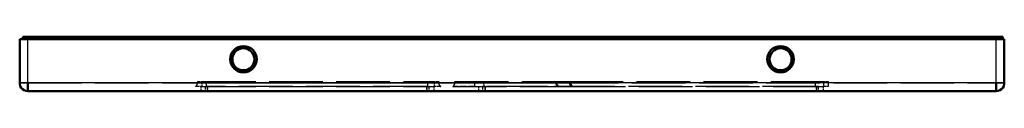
# Model space of a CAD drawing. Extents: x -110 to 110, y -6 to 6.
import ezdxf

# ---------------------------------------------------------------- set-up
doc = ezdxf.new("R2010")
doc.units = 0
doc.linetypes.add('DASHED', pattern=[15, 12, -3])

msp = doc.modelspace()

# ---------------------------------------------------------------- linework, layer by layer
at = {"color": 7, "lineweight": 50}
for p, q in [((-110, -4.21499), (-110, 5.58501)), ((-110, 5.58501), (-108.200005, 5.58501)), ((-109.316353, 6.08501), (-109.316353, 5.58501)), ((-108.316353, 6.08501), (-109.316353, 6.08501)), ((-108.316353, 6.08501), (108.683647, 6.08501)), ((108.199997, 5.58501), (-108.200005, 5.58501)), ((110, 5.58501), (108.199997, 5.58501)), ((109.683647, 6.08501), (108.683647, 6.08501)), ((109.683647, 6.08501), (109.683647, 5.58501)), ((110, -4.21499), (110, 5.58501)), ((-108.200005, -6.024729), (-108.200005, -4.21499)), ((108.199997, -6.024729), (108.199997, -4.21499)), ((108.199997, -6.024729), (-108.200005, -6.024729))]:
    msp.add_line(p, q, dxfattribs=at)
at = {"color": 7, "linetype": 'DASHED', "lineweight": 25, "ltscale": 0.0125}
for p, q in [((-108.316353, 6.08501), (-108.316353, 5.58501)), ((108.683647, 6.08501), (108.683647, 5.58501))]:
    msp.add_line(p, q, dxfattribs=at)
at = {"color": 7, "lineweight": 25}
for p, q in [((-108.316353, 6.08501), (-108.316353, 5.58501)), ((-108.200005, -4.21499), (-108.200005, 5.58501)), ((108.199997, -4.21499), (108.199997, 5.58501)), ((108.683647, 6.08501), (108.683647, 5.58501)), ((-108.200005, -4.21499), (-109.999817, -4.21499)), ((108.199997, -4.21499), (-108.200005, -4.21499)), ((109.999817, -4.21499), (108.199997, -4.21499))]:
    msp.add_line(p, q, dxfattribs=at)
at = {"color": 7, "linetype": 'DASHED', "lineweight": 25, "ltscale": 0.245}
for p, q in [((-108.200005, -4.21499), (-108.200005, 5.58501)), ((108.199997, -4.21499), (108.199997, 5.58501))]:
    msp.add_line(p, q, dxfattribs=at)
at = {"color": 7, "linetype": 'DASHED', "lineweight": 25, "ltscale": 0.044995}
for p, q in [((-109.999817, -4.21499), (-108.200005, -4.21499)), ((108.199997, -4.21499), (109.999817, -4.21499))]:
    msp.add_line(p, q, dxfattribs=at)
at = {"color": 7, "linetype": 'DASHED', "lineweight": 25, "ltscale": 0.045243}
for p, q in [((-108.200005, -6.024729), (-108.200005, -4.21499)), ((108.199997, -6.024729), (108.199997, -4.21499))]:
    msp.add_line(p, q, dxfattribs=at)
at = {"color": 7, "linetype": 'DASHED', "lineweight": 25}
for p, q in [((-108.200005, -4.21499), (108.199997, -4.21499)), ((-69.26635, -3.91499), (-17.366352, -3.91499)), ((-69.26635, -4.16499), (-17.366352, -4.16499)), ((-17.366352, -4.16499), (-69.26635, -4.16499)), ((13.150023, -4.19985), (-12.78273, -4.199885)), ((-12.78201, -4.19989), (13.148067, -4.19989)), ((-12.77271, -3.91499), (13.139996, -3.91499)), ((12.824205, -3.91499), (69.633644, -3.91499)), ((-69.26635, -5.01499), (-17.366352, -5.01499)), ((-19.000002, -5.01499), (-68, -5.01499)), ((-19.000002, -6.01499), (-68, -6.01499)), ((-13.25526, -5.014989), (13.622609, -5.014963)), ((68, -5.01499), (-6.000001, -5.01499)), ((68, -6.01499), (-6.000001, -6.01499)), ((13.337132, -5.01499), (69.633644, -5.01499))]:
    msp.add_line(p, q, dxfattribs=at)
at = {"color": 7, "linetype": 'DASHED', "lineweight": 25, "ltscale": 0.025}
for p, q in [((-70.26635, -3.91499), (-69.26635, -3.91499)), ((-70.26635, -4.16499), (-69.26635, -4.16499)), ((-69.26635, -4.16499), (-70.26635, -4.16499)), ((-17.366352, -3.91499), (-16.366352, -3.91499)), ((-17.366352, -4.16499), (-16.366352, -4.16499)), ((-16.366352, -4.16499), (-17.366352, -4.16499)), ((69.633644, -3.91499), (70.633644, -3.91499)), ((-68.5, -6.01499), (-68.5, -5.01499)), ((-68, -6.01499), (-68, -5.01499)), ((-68, -6.01499), (-68, -5.01499)), ((-19.000002, -6.01499), (-19.000002, -5.01499)), ((-19.000002, -6.01499), (-19.000002, -5.01499)), ((-18.500002, -6.01499), (-18.500002, -5.01499)), ((-6.500001, -6.01499), (-6.500001, -5.01499)), ((-6.000001, -6.01499), (-6.000001, -5.01499)), ((-6.000001, -6.01499), (-6.000001, -5.01499)), ((68, -6.01499), (68, -5.01499)), ((68, -6.01499), (68, -5.01499)), ((68.5, -6.01499), (68.5, -5.01499)), ((70.633644, -5.01499), (69.633644, -5.01499))]:
    msp.add_line(p, q, dxfattribs=at)
at = {"color": 7, "linetype": 'DASHED', "lineweight": 25, "ltscale": 0.00625}
for p, q in [((-70.26635, -3.91499), (-70.26635, -4.16499)), ((-69.26635, -3.91499), (-69.26635, -4.16499)), ((-69.26635, -3.91499), (-69.26635, -4.16499)), ((-17.366352, -3.91499), (-17.366352, -4.16499)), ((-17.366352, -3.91499), (-17.366352, -4.16499)), ((-16.366352, -3.91499), (-16.366352, -4.16499))]:
    msp.add_line(p, q, dxfattribs=at)
at = {"color": 7, "linetype": 'DASHED', "lineweight": 25, "ltscale": 0.02125}
for p, q in [((-69.26635, -4.16499), (-69.26635, -5.01499)), ((-69.26635, -4.16499), (-69.26635, -5.01499)), ((-17.366386, -4.16499), (-17.366352, -5.01499)), ((-17.366386, -4.16499), (-17.366352, -5.01499))]:
    msp.add_line(p, q, dxfattribs=at)
at = {"color": 7, "linetype": 'DASHED', "lineweight": 25, "ltscale": 0.027016}
msp.add_line((-68.381882, -3.91499), (-68.363022, -4.99546), dxfattribs=at)
at = {"color": 7, "linetype": 'DASHED', "lineweight": 25, "ltscale": 0.027504}
for p, q in [((-18.904249, -3.91499), (-18.92345, -5.01499)), ((67.775726, -3.91499), (67.756523, -5.01499))]:
    msp.add_line(p, q, dxfattribs=at)
at = {"color": 7, "linetype": 'DASHED', "lineweight": 25, "ltscale": 0.11239}
msp.add_line((-12.782651, -4.19989), (-8.287034, -4.19989), dxfattribs=at)
at = {"color": 7, "linetype": 'DASHED', "lineweight": 25, "ltscale": 0.007127}
for p, q in [((-12.782538, -4.19989), (-12.77259, -3.91499)), ((-12.782538, -4.19989), (-12.77259, -3.91499)), ((13.150024, -4.199887), (13.139804, -3.91499)), ((13.149753, -4.19989), (13.139804, -3.91499))]:
    msp.add_line(p, q, dxfattribs=at)
at = {"color": 7, "linetype": 'DASHED', "lineweight": 25, "ltscale": 0.112266}
msp.add_line((-12.772702, -3.91499), (-8.282063, -3.91499), dxfattribs=at)
at = {"color": 7, "linetype": 'DASHED', "lineweight": 25, "ltscale": 0.020381}
for p, q in [((-8.301263, -5.01499), (-8.287035, -4.19989)), ((-6.338159, -4.19989), (-6.323931, -5.01499))]:
    msp.add_line(p, q, dxfattribs=at)
at = {"color": 7, "linetype": 'DASHED', "lineweight": 25, "ltscale": 0.007124}
for p, q in [((-8.287035, -4.19989), (-8.282063, -3.91499)), ((-6.343132, -3.91499), (-6.338159, -4.19989)), ((12.860877, -3.91499), (12.865615, -4.199905)), ((12.865687, -4.19989), (12.86095, -3.914975))]:
    msp.add_line(p, q, dxfattribs=at)
at = {"color": 7, "linetype": 'DASHED', "lineweight": 25, "ltscale": 0.402697}
for p, q in [((9.769738, -4.19989), (-6.338159, -4.19989)), ((-6.338159, -4.19989), (9.769738, -4.19989))]:
    msp.add_line(p, q, dxfattribs=at)
at = {"color": 7, "linetype": 'DASHED', "lineweight": 25, "ltscale": 0.007181}
msp.add_line((9.733028, -3.91499), (9.769738, -4.19989), dxfattribs=at)
at = {"color": 7, "linetype": 'DASHED', "lineweight": 25, "ltscale": 0.007182}
msp.add_line((9.769738, -4.19989), (9.733468, -3.914892), dxfattribs=at)
at = {"color": 7, "linetype": 'DASHED', "lineweight": 25, "ltscale": 0.006658}
for p, q in [((9.804457, -4.177041), (9.757011, -3.914991)), ((9.757017, -3.91499), (9.804458, -4.177041))]:
    msp.add_line(p, q, dxfattribs=at)
at = {"color": 7, "linetype": 'DASHED', "lineweight": 25, "ltscale": 0.006722}
for p, q in [((9.786429, -3.914967), (9.820373, -4.181687)), ((9.820373, -4.181687), (9.786429, -3.914967))]:
    msp.add_line(p, q, dxfattribs=at)
at = {"color": 7, "linetype": 'DASHED', "lineweight": 25, "ltscale": 0.007031}
for p, q in [((12.845004, -4.195443), (12.824205, -3.91499)), ((12.824205, -3.91499), (12.845004, -4.195443))]:
    msp.add_line(p, q, dxfattribs=at)
at = {"color": 7, "linetype": 'DASHED', "lineweight": 25, "ltscale": 0.000917}
msp.add_line((12.824205, -3.91499), (12.860877, -3.91499), dxfattribs=at)
at = {"color": 7, "linetype": 'DASHED', "lineweight": 25, "ltscale": 0.000622}
msp.add_line((12.865566, -4.199896), (12.84103, -4.19567), dxfattribs=at)
at = {"color": 7, "linetype": 'DASHED', "lineweight": 25, "ltscale": 0.000624}
msp.add_line((12.865687, -4.19989), (12.841073, -4.195668), dxfattribs=at)
at = {"color": 7, "linetype": 'DASHED', "lineweight": 25, "ltscale": 0.006978}
msp.add_line((12.860877, -3.91499), (13.140005, -3.91499), dxfattribs=at)
at = {"color": 7, "linetype": 'DASHED', "lineweight": 25, "ltscale": 0.007208}
msp.add_line((12.861421, -4.200043), (13.149742, -4.199897), dxfattribs=at)
at = {"color": 7, "linetype": 'DASHED', "lineweight": 25, "ltscale": 0.0275}
for p, q in [((69.633644, -3.91499), (69.633644, -5.01499)), ((69.633644, -3.91499), (69.633644, -5.01499)), ((70.633644, -3.91499), (70.633644, -5.01499))]:
    msp.add_line(p, q, dxfattribs=at)
at = {"color": 7, "linetype": 'DASHED', "lineweight": 25, "ltscale": 0.036831}
msp.add_line((-69.26635, -5.01499), (-70.739571, -5.01499), dxfattribs=at)
at = {"color": 7, "linetype": 'DASHED', "lineweight": 25, "ltscale": 0.02525}
for p, q in [((-69.5, -5.01499), (-69.5, -6.024991)), ((-68, -5.01499), (-68, -6.024991)), ((-68, -5.01499), (-68, -6.024991)), ((-19.000002, -5.01499), (-19.000002, -6.024991)), ((-19.000002, -5.01499), (-19.000002, -6.024991)), ((-17.500002, -5.01499), (-17.500002, -6.024991)), ((-7.500001, -5.01499), (-7.500001, -6.024991)), ((-6.000001, -5.01499), (-6.000001, -6.024991)), ((-6.000001, -5.01499), (-6.000001, -6.024991)), ((68, -5.01499), (68, -6.024991)), ((68, -5.01499), (68, -6.024991)), ((69.5, -5.01499), (69.5, -6.024991))]:
    msp.add_line(p, q, dxfattribs=at)
at = {"color": 7, "linetype": 'DASHED', "lineweight": 25, "ltscale": 0.012494}
for p, q in [((-68, -5.01499), (-68.499748, -5.01499)), ((-18.500254, -5.01499), (-19.000002, -5.01499)), ((-6.000001, -5.01499), (-6.499749, -5.01499)), ((68.499748, -5.01499), (68, -5.01499))]:
    msp.add_line(p, q, dxfattribs=at)
at = {"color": 7, "linetype": 'DASHED', "lineweight": 25, "ltscale": 0.012493}
for p, q in [((-68.499733, -6.01499), (-68, -6.01499)), ((-19.000002, -6.01499), (-18.500267, -6.01499)), ((-6.499736, -6.01499), (-6.000001, -6.01499)), ((68, -6.01499), (68.499733, -6.01499))]:
    msp.add_line(p, q, dxfattribs=at)
at = {"color": 7, "linetype": 'DASHED', "lineweight": 25, "ltscale": 0.03683}
msp.add_line((-15.893135, -5.01499), (-17.366352, -5.01499), dxfattribs=at)
at = {"color": 7, "linetype": 'DASHED', "lineweight": 25, "ltscale": 0.12385}
msp.add_line((-8.301263, -5.01499), (-13.255259, -5.01499), dxfattribs=at)
at = {"color": 7, "linetype": 'DASHED', "lineweight": 25, "ltscale": 0.000264}
msp.add_line((-13.194115, -5.025549), (-13.204685, -5.0255), dxfattribs=at)
at = {"color": 7, "linetype": 'DASHED', "lineweight": 25, "ltscale": 0.000486}
msp.add_line((-13.204486, -5.025382), (-13.187828, -5.015353), dxfattribs=at)
at = {"color": 7, "linetype": 'DASHED', "lineweight": 25, "ltscale": 0.000436}
msp.add_line((-13.17667, -5.025633), (-13.194115, -5.025549), dxfattribs=at)
at = {"color": 7, "linetype": 'DASHED', "lineweight": 25, "ltscale": 0.000487}
msp.add_line((-13.159975, -5.015592), (-13.17667, -5.025633), dxfattribs=at)
at = {"color": 7, "linetype": 'DASHED', "lineweight": 25, "ltscale": 0.018491}
msp.add_line((-12.42047, -5.015168), (-13.160103, -5.02003), dxfattribs=at)
at = {"color": 7, "linetype": 'DASHED', "lineweight": 25, "ltscale": 0.002094}
msp.add_line((-12.420474, -5.015079), (-12.504251, -5.015542), dxfattribs=at)
at = {"color": 7, "linetype": 'DASHED', "lineweight": 25, "ltscale": 0.000499}
msp.add_line((-11.598897, -5.029062), (-11.581857, -5.018641), dxfattribs=at)
at = {"color": 7, "linetype": 'DASHED', "lineweight": 25, "ltscale": 0.003609}
msp.add_line((-11.454549, -5.029133), (-11.598897, -5.029062), dxfattribs=at)
at = {"color": 7, "linetype": 'DASHED', "lineweight": 25, "ltscale": 0.000381}
msp.add_line((-11.454549, -5.029133), (-11.441339, -5.02154), dxfattribs=at)
at = {"color": 7, "linetype": 'DASHED', "lineweight": 25, "ltscale": 0.00455}
msp.add_line((-11.441339, -5.02154), (-11.25937, -5.023586), dxfattribs=at)
at = {"color": 7, "linetype": 'DASHED', "lineweight": 25, "ltscale": 0.009897}
msp.add_line((-11.25937, -5.023586), (-10.863508, -5.021904), dxfattribs=at)
at = {"color": 7, "linetype": 'DASHED', "lineweight": 25, "ltscale": 0.000458}
msp.add_line((-10.863508, -5.021904), (-10.845197, -5.021654), dxfattribs=at)
at = {"color": 7, "linetype": 'DASHED', "lineweight": 25, "ltscale": 0.000189}
msp.add_line((-10.845197, -5.021654), (-10.844131, -5.029141), dxfattribs=at)
at = {"color": 7, "linetype": 'DASHED', "lineweight": 25, "ltscale": 0.005786}
msp.add_line((-10.612701, -5.029039), (-10.844131, -5.029141), dxfattribs=at)
at = {"color": 7, "linetype": 'DASHED', "lineweight": 25, "ltscale": 0.000335}
msp.add_line((-10.604381, -5.018558), (-10.612701, -5.029039), dxfattribs=at)
at = {"color": 7, "linetype": 'DASHED', "lineweight": 25, "ltscale": 1.4e-05}
for p, q in [((-7.744821, -5.017631), (-7.744859, -5.017092)), ((4.639942, -5.01675), (4.639928, -5.01731))]:
    msp.add_line(p, q, dxfattribs=at)
at = {"color": 7, "linetype": 'DASHED', "lineweight": 25, "ltscale": 0.000156}
msp.add_line((-7.739557, -5.022083), (-7.743611, -5.017339), dxfattribs=at)
at = {"color": 7, "linetype": 'DASHED', "lineweight": 25, "ltscale": 4.7e-05}
msp.add_line((-7.429513, -5.015544), (-7.427678, -5.015068), dxfattribs=at)
at = {"color": 7, "linetype": 'DASHED', "lineweight": 25, "ltscale": 0.000254}
msp.add_line((-7.427041, -5.016769), (-7.427012, -5.026935), dxfattribs=at)
at = {"color": 7, "linetype": 'DASHED', "lineweight": 25, "ltscale": 0.000119}
msp.add_line((-6.55995, -5.02269), (-6.559699, -5.017946), dxfattribs=at)
at = {"color": 7, "linetype": 'DASHED', "lineweight": 25, "ltscale": 3.3e-05}
msp.add_line((-6.559567, -5.014487), (-6.559783, -5.015777), dxfattribs=at)
at = {"color": 7, "linetype": 'DASHED', "lineweight": 25, "ltscale": 0.007835}
for p, q in [((-6.552314, -5.0143), (-6.238914, -5.014863)), ((-4.383728, -5.0143), (-4.070335, -5.014863)), ((6.779828, -5.01462), (6.466424, -5.01475))]:
    msp.add_line(p, q, dxfattribs=at)
at = {"color": 7, "linetype": 'DASHED', "lineweight": 25, "ltscale": 0.00192}
for p, q in [((-6.315707, -5.014461), (-6.238916, -5.014805)), ((-4.14713, -5.014461), (-4.070337, -5.014805))]:
    msp.add_line(p, q, dxfattribs=at)
at = {"color": 7, "linetype": 'DASHED', "lineweight": 25, "ltscale": 5.9e-05}
msp.add_line((-6.244889, -5.015024), (-6.242515, -5.014908), dxfattribs=at)
at = {"color": 7, "linetype": 'DASHED', "lineweight": 25, "ltscale": 2.3e-05}
msp.add_line((-6.243367, -5.015332), (-6.242517, -5.014942), dxfattribs=at)
at = {"color": 7, "linetype": 'DASHED', "lineweight": 25, "ltscale": 5e-05}
msp.add_line((-6.242516, -5.014988), (-6.242474, -5.016971), dxfattribs=at)
at = {"color": 7, "linetype": 'DASHED', "lineweight": 25, "ltscale": 0.000154}
msp.add_line((-6.242461, -5.017256), (-6.24213, -5.023425), dxfattribs=at)
at = {"color": 7, "linetype": 'DASHED', "lineweight": 25, "ltscale": 0.037734}
for p, q in [((-4.107971, -5.014917), (-5.617339, -5.014835)), ((-1.939377, -5.014917), (-3.448753, -5.014835))]:
    msp.add_line(p, q, dxfattribs=at)
at = {"color": 7, "linetype": 'DASHED', "lineweight": 25, "ltscale": 0.002213}
msp.add_line((-5.444325, -5.014987), (-5.532865, -5.01494), dxfattribs=at)
at = {"color": 7, "linetype": 'DASHED', "lineweight": 25, "ltscale": 0.00025}
msp.add_line((-5.532808, -5.025196), (-5.532809, -5.015181), dxfattribs=at)
at = {"color": 7, "linetype": 'DASHED', "lineweight": 25, "ltscale": 0.007922}
msp.add_line((-5.215864, -5.024971), (-5.532762, -5.025131), dxfattribs=at)
at = {"color": 7, "linetype": 'DASHED', "lineweight": 25, "ltscale": 0.017529}
msp.add_line((-5.215873, -5.014935), (-4.514728, -5.014681), dxfattribs=at)
at = {"color": 7, "linetype": 'DASHED', "lineweight": 25, "ltscale": 0.000251}
msp.add_line((-5.215873, -5.014935), (-5.215864, -5.024971), dxfattribs=at)
at = {"color": 7, "linetype": 'DASHED', "lineweight": 25, "ltscale": 0.008151}
msp.add_line((-4.804258, -5.015015), (-4.478215, -5.015022), dxfattribs=at)
at = {"color": 7, "linetype": 'DASHED', "lineweight": 25, "ltscale": 0.017741}
msp.add_line((-3.958649, -5.01499), (-4.668305, -5.01499), dxfattribs=at)
at = {"color": 7, "linetype": 'DASHED', "lineweight": 25, "ltscale": 0.01125}
msp.add_line((-4.52612, -5.014982), (-4.076117, -5.014974), dxfattribs=at)
at = {"color": 7, "linetype": 'DASHED', "lineweight": 25, "ltscale": 0.000748}
msp.add_line((-4.486544, -5.024702), (-4.514753, -5.014727), dxfattribs=at)
at = {"color": 7, "linetype": 'DASHED', "lineweight": 25, "ltscale": 0.010336}
msp.add_line((-4.073153, -5.024678), (-4.486591, -5.024783), dxfattribs=at)
at = {"color": 7, "linetype": 'DASHED', "lineweight": 25, "ltscale": 0.001345}
msp.add_line((-4.020274, -5.014807), (-4.073153, -5.024678), dxfattribs=at)
at = {"color": 7, "linetype": 'DASHED', "lineweight": 25, "ltscale": 0.00199}
msp.add_line((-3.940644, -5.01499), (-4.020239, -5.01499), dxfattribs=at)
at = {"color": 7, "linetype": 'DASHED', "lineweight": 25, "ltscale": 0.000265}
msp.add_line((-3.957537, -5.014276), (-3.968143, -5.01452), dxfattribs=at)
at = {"color": 7, "linetype": 'DASHED', "lineweight": 25, "ltscale": 0.036901}
msp.add_line((-1.977343, -5.01718), (-3.453379, -5.015001), dxfattribs=at)
at = {"color": 7, "linetype": 'DASHED', "lineweight": 25, "ltscale": 0.039097}
msp.add_line((-3.420628, -5.014543), (-1.856735, -5.01451), dxfattribs=at)
at = {"color": 7, "linetype": 'DASHED', "lineweight": 25, "ltscale": 0.000368}
msp.add_line((-1.866861, -5.014226), (-1.852136, -5.014212), dxfattribs=at)
at = {"color": 7, "linetype": 'DASHED', "lineweight": 25, "ltscale": 0.028188}
msp.add_line((4.200581, -5.015849), (3.073047, -5.016489), dxfattribs=at)
at = {"color": 7, "linetype": 'DASHED', "lineweight": 25, "ltscale": 0.027312}
msp.add_line((4.202459, -5.014943), (3.109967, -5.014169), dxfattribs=at)
at = {"color": 7, "linetype": 'DASHED', "lineweight": 25, "ltscale": 0.008394}
msp.add_line((3.462842, -5.017399), (3.127092, -5.015452), dxfattribs=at)
at = {"color": 7, "linetype": 'DASHED', "lineweight": 25, "ltscale": 0.013297}
msp.add_line((3.497496, -5.017155), (4.029368, -5.014143), dxfattribs=at)
at = {"color": 7, "linetype": 'DASHED', "lineweight": 25, "ltscale": 0.016247}
msp.add_line((4.255415, -5.015694), (3.605537, -5.017055), dxfattribs=at)
at = {"color": 7, "linetype": 'DASHED', "lineweight": 25, "ltscale": 0.001339}
msp.add_line((4.439681, -5.02863), (4.387109, -5.018408), dxfattribs=at)
at = {"color": 7, "linetype": 'DASHED', "lineweight": 25, "ltscale": 0.00373}
msp.add_line((4.588882, -5.028668), (4.439681, -5.02863), dxfattribs=at)
at = {"color": 7, "linetype": 'DASHED', "lineweight": 25, "ltscale": 0.002249}
msp.add_line((4.60402, -5.015163), (4.514079, -5.014408), dxfattribs=at)
at = {"color": 7, "linetype": 'DASHED', "lineweight": 25, "ltscale": 0.000852}
msp.add_line((4.555523, -5.015393), (4.58957, -5.01411), dxfattribs=at)
at = {"color": 7, "linetype": 'DASHED', "lineweight": 25, "ltscale": 0.00026}
msp.add_line((4.58893, -5.018286), (4.588882, -5.028668), dxfattribs=at)
at = {"color": 7, "linetype": 'DASHED', "lineweight": 25, "ltscale": 0.001441}
msp.add_line((5.270477, -5.014459), (5.212823, -5.014847), dxfattribs=at)
at = {"color": 7, "linetype": 'DASHED', "lineweight": 25, "ltscale": 0.008856}
msp.add_line((5.220827, -5.014947), (5.575053, -5.014536), dxfattribs=at)
at = {"color": 7, "linetype": 'DASHED', "lineweight": 25, "ltscale": 0.007754}
msp.add_line((5.316036, -5.01535), (5.626033, -5.025222), dxfattribs=at)
at = {"color": 7, "linetype": 'DASHED', "lineweight": 25, "ltscale": 0.000319}
msp.add_line((5.362208, -5.028833), (5.354843, -5.018431), dxfattribs=at)
at = {"color": 7, "linetype": 'DASHED', "lineweight": 25, "ltscale": 0.006631}
msp.add_line((5.627455, -5.028894), (5.362208, -5.028833), dxfattribs=at)
at = {"color": 7, "linetype": 'DASHED', "lineweight": 25, "ltscale": 0.025463}
msp.add_line((5.537218, -5.015007), (6.555719, -5.01495), dxfattribs=at)
at = {"color": 7, "linetype": 'DASHED', "lineweight": 25, "ltscale": 0.000901}
msp.add_line((5.544233, -5.014714), (5.580253, -5.014546), dxfattribs=at)
at = {"color": 7, "linetype": 'DASHED', "lineweight": 25, "ltscale": 0.002522}
msp.add_line((5.681121, -5.014791), (5.580253, -5.014546), dxfattribs=at)
at = {"color": 7, "linetype": 'DASHED', "lineweight": 25, "ltscale": 0.000243}
msp.add_line((5.627455, -5.028894), (5.621426, -5.02127), dxfattribs=at)
at = {"color": 7, "linetype": 'DASHED', "lineweight": 25, "ltscale": 0.006273}
msp.add_line((5.621426, -5.02127), (5.872308, -5.026408), dxfattribs=at)
at = {"color": 7, "linetype": 'DASHED', "lineweight": 25, "ltscale": 0.003872}
for p, q in [((5.836013, -5.015008), (5.681121, -5.014791)), ((11.862681, -5.014581), (11.707795, -5.01455))]:
    msp.add_line(p, q, dxfattribs=at)
at = {"color": 7, "linetype": 'DASHED', "lineweight": 25, "ltscale": 0.005133}
msp.add_line((6.041351, -5.015111), (5.836013, -5.015008), dxfattribs=at)
at = {"color": 7, "linetype": 'DASHED', "lineweight": 25, "ltscale": 0.006664}
msp.add_line((6.307922, -5.014952), (6.041351, -5.015111), dxfattribs=at)
at = {"color": 7, "linetype": 'DASHED', "lineweight": 25, "ltscale": 0.000874}
msp.add_line((6.290269, -5.021602), (6.324433, -5.029023), dxfattribs=at)
at = {"color": 7, "linetype": 'DASHED', "lineweight": 25, "ltscale": 0.002341}
msp.add_line((6.40158, -5.014754), (6.307922, -5.014952), dxfattribs=at)
at = {"color": 7, "linetype": 'DASHED', "lineweight": 25, "ltscale": 0.012177}
msp.add_line((6.811502, -5.027419), (6.324433, -5.029023), dxfattribs=at)
at = {"color": 7, "linetype": 'DASHED', "lineweight": 25, "ltscale": 0.001621}
msp.add_line((6.466424, -5.01475), (6.40158, -5.014754), dxfattribs=at)
at = {"color": 7, "linetype": 'DASHED', "lineweight": 25, "ltscale": 0.00487}
msp.add_line((6.442992, -5.014702), (6.63781, -5.01488), dxfattribs=at)
at = {"color": 7, "linetype": 'DASHED', "lineweight": 25, "ltscale": 0.000701}
msp.add_line((6.784838, -5.018753), (6.811502, -5.027419), dxfattribs=at)
at = {"color": 7, "linetype": 'DASHED', "lineweight": 25, "ltscale": 0.008134}
msp.add_line((7.7644, -5.01701), (7.439041, -5.014992), dxfattribs=at)
at = {"color": 7, "linetype": 'DASHED', "lineweight": 25, "ltscale": 0.000489}
msp.add_line((7.782666, -5.01725), (7.763161, -5.018489), dxfattribs=at)
at = {"color": 7, "linetype": 'DASHED', "lineweight": 25, "ltscale": 0.007385}
msp.add_line((9.698153, -5.015253), (9.402759, -5.015046), dxfattribs=at)
at = {"color": 7, "linetype": 'DASHED', "lineweight": 25, "ltscale": 0.011616}
msp.add_line((9.875214, -5.014986), (9.410584, -5.014989), dxfattribs=at)
at = {"color": 7, "linetype": 'DASHED', "lineweight": 25, "ltscale": 0.007745}
msp.add_line((10.007953, -5.014996), (9.698153, -5.015253), dxfattribs=at)
at = {"color": 7, "linetype": 'DASHED', "lineweight": 25, "ltscale": 0.001645}
msp.add_line((9.94103, -5.015003), (9.875212, -5.014992), dxfattribs=at)
at = {"color": 7, "linetype": 'DASHED', "lineweight": 25, "ltscale": 0.000117}
msp.add_line((9.879886, -5.014987), (9.875214, -5.014986), dxfattribs=at)
at = {"color": 7, "linetype": 'DASHED', "lineweight": 25, "ltscale": 0.007693}
msp.add_line((10.315672, -5.014966), (10.007953, -5.014996), dxfattribs=at)
at = {"color": 7, "linetype": 'DASHED', "lineweight": 25, "ltscale": 0.002668}
msp.add_line((10.114674, -5.015), (10.007953, -5.014996), dxfattribs=at)
at = {"color": 7, "linetype": 'DASHED', "lineweight": 25, "ltscale": 0.000267}
for p, q in [((10.32892, -5.02607), (10.325467, -5.015983)), ((10.501374, -5.015876), (10.504926, -5.025952))]:
    msp.add_line(p, q, dxfattribs=at)
at = {"color": 7, "linetype": 'DASHED', "lineweight": 25, "ltscale": 0.0044}
msp.add_line((10.504926, -5.025952), (10.32892, -5.02607), dxfattribs=at)
at = {"color": 7, "linetype": 'DASHED', "lineweight": 25, "ltscale": 0.000288}
msp.add_line((10.522561, -5.02594), (10.52814, -5.015864), dxfattribs=at)
at = {"color": 7, "linetype": 'DASHED', "lineweight": 25, "ltscale": 0.006768}
msp.add_line((10.793282, -5.025768), (10.522561, -5.02594), dxfattribs=at)
at = {"color": 7, "linetype": 'DASHED', "lineweight": 25, "ltscale": 0.00029}
msp.add_line((10.799033, -5.015705), (10.793282, -5.025768), dxfattribs=at)
at = {"color": 7, "linetype": 'DASHED', "lineweight": 25, "ltscale": 0.008906}
msp.add_line((10.799033, -5.015705), (11.15528, -5.015463), dxfattribs=at)
at = {"color": 7, "linetype": 'DASHED', "lineweight": 25, "ltscale": 0.000266}
msp.add_line((11.158748, -5.025532), (11.155308, -5.015484), dxfattribs=at)
at = {"color": 7, "linetype": 'DASHED', "lineweight": 25, "ltscale": 0.005012}
msp.add_line((11.359214, -5.025395), (11.158745, -5.02553), dxfattribs=at)
at = {"color": 7, "linetype": 'DASHED', "lineweight": 25, "ltscale": 0.00169}
msp.add_line((11.223566, -5.015021), (11.291181, -5.014506), dxfattribs=at)
at = {"color": 7, "linetype": 'DASHED', "lineweight": 25, "ltscale": 0.000271}
msp.add_line((11.355093, -5.015358), (11.359214, -5.025395), dxfattribs=at)
at = {"color": 7, "linetype": 'DASHED', "lineweight": 25, "ltscale": 0.001351}
msp.add_line((11.707795, -5.01455), (11.653753, -5.014675), dxfattribs=at)
at = {"color": 7, "linetype": 'DASHED', "lineweight": 25, "ltscale": 0.005944}
msp.add_line((12.100428, -5.014759), (11.862681, -5.014581), dxfattribs=at)
at = {"color": 7, "linetype": 'DASHED', "lineweight": 25, "ltscale": 0.000394}
msp.add_line((12.002845, -5.015063), (12.018356, -5.017898), dxfattribs=at)
at = {"color": 7, "linetype": 'DASHED', "lineweight": 25, "ltscale": 0.000304}
msp.add_line((12.022055, -5.02491), (12.015327, -5.014794), dxfattribs=at)
at = {"color": 7, "linetype": 'DASHED', "lineweight": 25, "ltscale": 0.007655}
msp.add_line((12.406617, -5.01468), (12.100428, -5.014759), dxfattribs=at)
at = {"color": 7, "linetype": 'DASHED', "lineweight": 25, "ltscale": 0.004233}
msp.add_line((12.575928, -5.015129), (12.406617, -5.01468), dxfattribs=at)
at = {"color": 7, "linetype": 'DASHED', "lineweight": 25, "ltscale": 0.003692}
msp.add_line((12.723619, -5.01474), (12.575928, -5.015129), dxfattribs=at)
at = {"color": 7, "linetype": 'DASHED', "lineweight": 25, "ltscale": 0.007925}
msp.add_line((12.961388, -5.013815), (13.278381, -5.015041), dxfattribs=at)
at = {"color": 7, "linetype": 'DASHED', "lineweight": 25, "ltscale": 4.5e-05}
msp.add_line((12.961396, -5.015958), (12.961388, -5.014139), dxfattribs=at)
at = {"color": 7, "linetype": 'DASHED', "lineweight": 25, "ltscale": 0.003051}
msp.add_line((13.086761, -5.024186), (12.964906, -5.017147), dxfattribs=at)
at = {"color": 7, "linetype": 'DASHED', "lineweight": 25, "ltscale": 0.000249}
for p, q in [((12.96494, -5.025062), (12.964912, -5.015107)), ((13.278083, -5.015487), (13.278124, -5.025439))]:
    msp.add_line(p, q, dxfattribs=at)
at = {"color": 7, "linetype": 'DASHED', "lineweight": 25, "ltscale": 0.00308}
msp.add_line((13.088673, -5.025396), (12.96547, -5.025391), dxfattribs=at)
at = {"color": 7, "linetype": 'DASHED', "lineweight": 25, "ltscale": 0.002882}
msp.add_line((13.203938, -5.025416), (13.088673, -5.025396), dxfattribs=at)
at = {"color": 7, "linetype": 'DASHED', "lineweight": 25, "ltscale": 0.001855}
msp.add_line((13.278124, -5.025439), (13.203938, -5.025416), dxfattribs=at)
at = {"color": 7, "linetype": 'DASHED', "lineweight": 25, "ltscale": 8.9e-05}
msp.add_line((13.278382, -5.015316), (13.278445, -5.018865), dxfattribs=at)
at = {"color": 7, "linetype": 'DASHED', "lineweight": 25, "ltscale": 0.007141}
msp.add_line((13.622579, -5.014948), (13.336942, -5.015266), dxfattribs=at)
at = {"color": 7, "lineweight": 50}
for points in [[(-108.199997, -6.024684), (-108.624023, -5.970165), (-109.024033, -5.81961), (-109.377647, -5.579305), (-109.664886, -5.262741), (-109.869919, -4.887593), (-109.980911, -4.474674), (-110, -4.21499)], [(108.199997, -6.024684), (108.624023, -5.970164), (109.024033, -5.81961), (109.377647, -5.579306), (109.664879, -5.262743), (109.869911, -4.887597), (109.980904, -4.474678), (109.999992, -4.21499)]]:
    msp.add_lwpolyline(points, dxfattribs=at)
at = {"color": 7, "linetype": 'DASHED', "lineweight": 25}
for points in [[(10.528661, -5.01499), (10.211072, -4.838992), (9.950391, -4.595352), (9.832524, -4.406142), (9.769738, -4.19989)], [(9.769738, -4.19989), (9.85819, -4.456975), (10.02827, -4.683567), (10.260829, -4.872964), (10.528661, -5.01499)], [(9.76974, -4.199906), (9.814682, -4.18674), (9.818811, -4.184257), (9.819918, -4.183118), (9.820367, -4.182057), (9.820001, -4.180847), (9.818204, -4.179576), (9.814962, -4.178515), (9.804458, -4.177046)], [(9.76974, -4.199906), (9.814672, -4.186744), (9.818807, -4.184261), (9.819915, -4.183122), (9.820367, -4.182061), (9.820003, -4.18085), (9.818208, -4.179578), (9.814967, -4.178516), (9.804458, -4.177046)], [(10.208879, -4.805632), (9.985501, -4.578219), (9.839769, -4.312094), (9.804458, -4.177041)], [(9.804458, -4.177041), (9.884971, -4.417876), (10.032266, -4.636121), (10.209016, -4.805767)], [(9.816952, -4.181715), (9.903365, -4.449293), (10.082385, -4.694423), (10.207409, -4.807619)], [(10.207586, -4.807761), (9.951325, -4.53114), (9.834832, -4.273696), (9.816952, -4.181715)], [(-10.50762, -5.015109), (-10.652197, -5.021275), (-10.649925, -5.021103), (-10.589257, -5.015798)], [(-7.844937, -5.013654), (-6.366899, -5.018177), (-6.238924, -5.014994)], [(-6.559871, -5.016194), (-6.547809, -5.017176), (-6.55952, -5.014155)], [(-5.676346, -5.013654), (-4.198319, -5.018177), (-4.070345, -5.014994)], [(-5.532915, -5.01511), (-5.508121, -5.015785), (-5.517632, -5.015275), (-5.532779, -5.014131)], [(3.066154, -5.015553), (4.088758, -5.027468), (4.60402, -5.015164)], [(4.387562, -5.017355), (4.009357, -5.016351), (3.127089, -5.01629)], [(10.324879, -5.018995), (10.250916, -5.015001), (10.007953, -5.014996)], [(10.931327, -5.014897), (11.113084, -5.0152), (11.024719, -5.014871), (10.77415, -5.014961), (10.765884, -5.015168), (10.769688, -5.015275), (10.816678, -5.015221), (11.129786, -5.015502), (11.132164, -5.015504), (11.119069, -5.015253), (11.117926, -5.015276), (11.149576, -5.016826), (11.158954, -5.01686), (11.15259, -5.015889), (11.132008, -5.010054), (11.10896, -5.009513), (10.893147, -5.014909), (10.868486, -5.014988), (10.89607, -5.015269), (10.941145, -5.015613), (10.948576, -5.015642), (10.941162, -5.015547), (10.653955, -5.014987)], [(11.656161, -5.01478), (12.62859, -5.031471), (13.203391, -5.02571)]]:
    msp.add_lwpolyline(points, dxfattribs=at)
for points in [[(-4.901555, -5.015779), (-5.274304, -5.016307), (-5.282872, -5.016249), (-5.278794, -5.015896), (-5.002951, -5.011471)], [(-4.446443, -5.015094), (-4.760117, -5.015393), (-4.763013, -5.015518), (-4.747202, -5.015729)], [(10.853314, -5.015045), (10.763207, -5.016821), (10.75913, -5.016636), (10.774019, -5.0152)], [(12.737544, -5.029536), (12.323183, -5.030303), (12.319796, -5.030187), (12.354625, -5.029884)]]:
    msp.add_lwpolyline(points, close=True, dxfattribs=at)
at = {"color": 7, "lineweight": 50}
for centre, radius in [((-60.000015, 1.084971), 2.949961), ((-60, 1.08501), 2.468803), ((59.999985, 1.084971), 2.949961), ((60, 1.08501), 2.468803)]:
    msp.add_circle(centre, radius, dxfattribs=at)
at = {"color": 7, "linetype": 'DASHED', "lineweight": 25}
for centre, radius, start, end in [((-71.266365, -4.164982), 1.000015, 301.788804, 359.999526), ((-15.366353, -4.16499), 1, 180.000005, 238.211676), ((-13.780705, -4.165662), 0.998506, 301.743507, 358.035853), ((-13.782472, -4.164831), 1.000344, 301.804466, 357.991969), ((13.861813, -4.142398), 1.018187, 182.986249, 238.981957), ((13.856278, -4.145721), 1.012491, 182.814798, 239.153449), ((14.147776, -4.164917), 0.999078, 182.006718, 238.291821), ((14.148984, -4.16525), 0.999542, 181.985818, 238.220951), ((-68.166191, -4.013381), 1.001611, 258.666931, 269.990852), ((-12.175792, -46.457611), 41.442834, 90.338274, 91.408128), ((-11.10928, 7.21627), 12.24422, 269.311378, 271.29677), ((-10.562818, -5.200516), 0.186533, 88.565151, 103.232811), ((-10.524218, -4.617217), 0.398208, 265.112137, 273.937526), ((-7.440608, 4.996405), 10.02334, 268.292805, 270.077718), ((-6.394112, -2.067458), 2.959975, 266.799166, 272.937293), ((-4.822817, 23.1257), 28.151567, 268.387533, 271.616819), ((-5.274106, -10.032202), 5.017408, 89.334824, 90.77372), ((-2.654228, 23.125999), 28.151866, 268.387547, 271.616813), ((4.099508, -90.668892), 85.653185, 89.638494, 90.419151), ((5.882065, 9.823979), 14.852556, 267.482759, 269.960464), ((5.289562, -5.375617), 0.361284, 79.525853, 93.024916), ((5.967495, 4.93181), 9.958659, 269.452346, 271.857358), ((7.978517, 1.649276), 6.669382, 268.317237, 271.384402), ((11.207428, -3.550025), 1.604338, 231.505755, 245.936012), ((11.206998, -3.55047), 1.603744, 231.51473, 245.943559), ((11.980813, -5.163639), 0.149496, 76.912971, 99.366214), ((12.048763, -4.760453), 0.265474, 264.232989, 286.298243), ((12.775776, -11.467428), 6.452783, 88.320145, 90.463103)]:
    msp.add_arc(centre, radius, start, end, dxfattribs=at)

doc.saveas('drawing.dxf')
